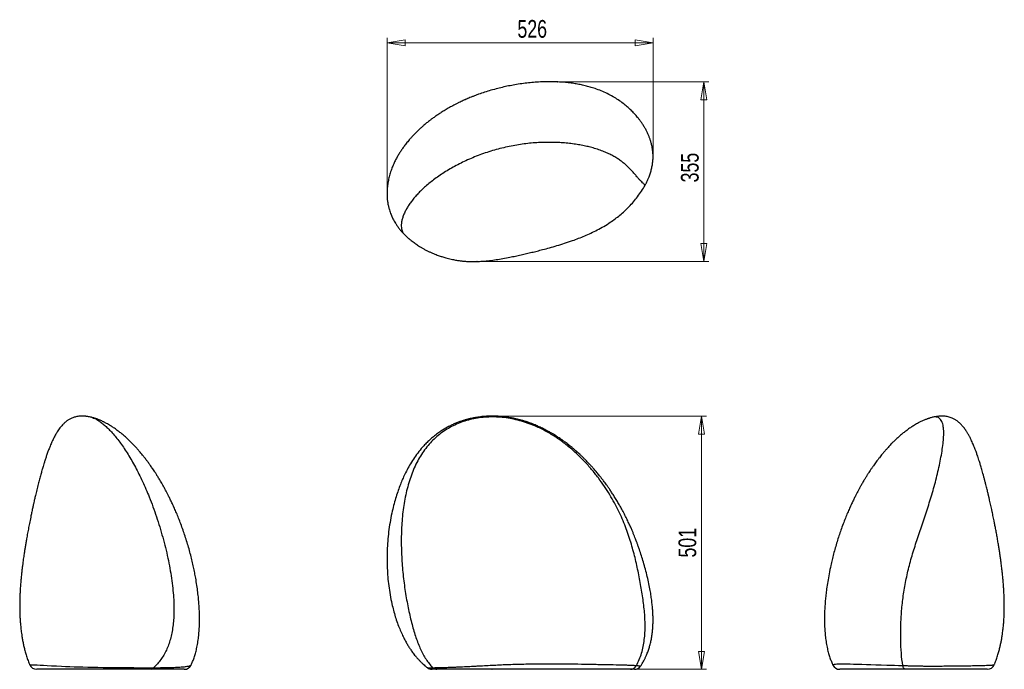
# Model space of a CAD drawing. Header units: millimetres. Extents: x 32 to 227, y 71 to 200.
import ezdxf

# ---------------------------------------------------------------- set-up
doc = ezdxf.new("R2010")
doc.units = ezdxf.units.MM
doc.header["$PDSIZE"] = -1
doc.styles.add('SLDTEXTSTYLE0', font='TXT', dxfattribs={"width": 0.75})
doc.dimstyles.new('SLDDIMSTYLE0', dxfattribs={"dimtxt": 3.5, "dimasz": 3.556, "dimexe": 0, "dimexo": 0.0625, "dimgap": 0.875, "dimtad": 1, "dimdec": 0, "dimlfac": 10, "dimrnd": 1e-09, "dimzin": 12, "dimdsep": 46, "dimtxsty": 'SLDTEXTSTYLE0', "dimblk1": 'CLOSED', "dimblk2": 'CLOSED', "dimsah": 1, "dimcen": 0.09, "dimadec": 0, "dimazin": 3, "dimtfac": 1, "dimtofl": 0, "dimtmove": 0, "dimatfit": 3, "dimldrblk": 'CLOSED', "dimfxl": 0, "dimfrac": 2, "dimtolj": 1, "dimtzin": 12, "dimarcsym": 0})

# ---------------------------------------------------------------- blocks, each defined once
blk = doc.blocks.new('_Closed')
at = {"color": 0, "linetype": 'ByBlock', "lineweight": -2}
for p, q in [((-1, 0.166667), (0, 0)), ((-1, 0.166667), (-1, -0.166667)), ((0, 0), (-1, -0.166667)), ((0, 0), (-1, 0))]:
    blk.add_line(p, q, dxfattribs=at)
blk = doc.blocks.new('_D')
at = {"color": 7, "linetype": 'Continuous', "lineweight": 0}
for p, q in [((126.7, 121.53), (168.09, 121.53)), ((167.09, 121.53), (167.09, 71.47)), ((126.7, 71.47), (168.09, 71.47))]:
    blk.add_line(p, q, dxfattribs=at)
at = {"color": 7, "linetype": 'Continuous', "lineweight": 18, "xscale": 3.556, "yscale": 3.556}
for p, rotation in [((167.09, 121.53), 90.0000000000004), ((167.09, 71.47), 270.0000000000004)]:
    blk.add_blockref('_Closed', p, dxfattribs=dict(at, rotation=rotation))
at = {"color": 7, "linetype": 'Continuous', "lineweight": 18, "insert": (162.57, 93.57), "char_height": 3.5, "attachment_point": 1, "rotation": 90, "style": 'SLDTEXTSTYLE0'}
blk.add_mtext('501', dxfattribs=at)
blk = doc.blocks.new('_D_1')
at = {"color": 7, "linetype": 'Continuous', "lineweight": 0}
for p, q in [((104.97, 165.68), (104.97, 196.33)), ((104.97, 195.33), (157.53, 195.33)), ((157.53, 173.4), (157.53, 196.33))]:
    blk.add_line(p, q, dxfattribs=at)
at = {"color": 7, "linetype": 'Continuous', "lineweight": 18, "xscale": 3.556, "yscale": 3.556, "rotation": 180.0000000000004}
blk.add_blockref('_Closed', (104.97, 195.33), dxfattribs=at)
at = {"color": 7, "linetype": 'Continuous', "lineweight": 18, "xscale": 3.556, "yscale": 3.556}
blk.add_blockref('_Closed', (157.53, 195.33), dxfattribs=at)
at = {"color": 7, "linetype": 'Continuous', "lineweight": 18, "insert": (130.72, 199.84), "char_height": 3.5, "attachment_point": 1, "style": 'SLDTEXTSTYLE0'}
blk.add_mtext('526', dxfattribs=at)
blk = doc.blocks.new('_D_2')
at = {"color": 7, "linetype": 'Continuous', "lineweight": 0}
for p, q in [((139.6, 187.61), (168.56, 187.61)), ((167.56, 187.61), (167.56, 152.1)), ((123.76, 152.1), (168.56, 152.1))]:
    blk.add_line(p, q, dxfattribs=at)
at = {"color": 7, "linetype": 'Continuous', "lineweight": 18, "xscale": 3.556, "yscale": 3.556}
for p, rotation in [((167.56, 187.61), 90.0000000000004), ((167.56, 152.1), 270.0000000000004)]:
    blk.add_blockref('_Closed', p, dxfattribs=dict(at, rotation=rotation))
at = {"color": 7, "linetype": 'Continuous', "lineweight": 18, "insert": (163.05, 167.73), "char_height": 3.5, "attachment_point": 1, "rotation": 90, "style": 'SLDTEXTSTYLE0'}
blk.add_mtext('355', dxfattribs=at)

msp = doc.modelspace()

# ---------------------------------------------------------------- linework, layer by layer
at = {"color": 7, "linetype": 'Continuous', "lineweight": 25}
for p, q in [((108.3, 157.53), (108.3, 157.53)), ((46.48, 121.29), (46.49, 121.29)), ((212.82, 121.29), (212.81, 121.29)), ((34.3, 72.38), (34.3, 72.38)), ((66.19, 72.31), (66.19, 72.31)), ((155.07, 72.13), (155.07, 72.13)), ((193.11, 72.31), (193.11, 72.31)), ((225, 72.38), (225, 72.38)), ((112.89, 71.81), (112.89, 71.81))]:
    msp.add_line(p, q, dxfattribs=at)
at = {"color": 8, "linetype": 'Continuous', "lineweight": 25, "flags": 128}
for points in [[(34.3, 72.38), (34.33, 72.39), (34.46, 72.39), (34.67, 72.39), (34.96, 72.38), (35.33, 72.36), (35.79, 72.34), (36.33, 72.31), (36.99, 72.28), (37.75, 72.23), (38.61, 72.18), (39.56, 72.13), (40.61, 72.08), (41.38, 72.05), (42.2, 72.02), (43.06, 71.99), (43.93, 71.96), (44.83, 71.94), (45.76, 71.91), (46.76, 71.89), (47.78, 71.87), (48.82, 71.86), (50.27, 71.84), (51.76, 71.82), (52.79, 71.81), (53.82, 71.8), (54.85, 71.8), (55.85, 71.79), (56.84, 71.79), (57.83, 71.79), (58.79, 71.79), (58.79, 71.79), (58.79, 71.79)], [(193.11, 72.31), (193.12, 72.37), (193.21, 72.43), (193.38, 72.48), (193.6, 72.51), (193.87, 72.54), (194.31, 72.56), (194.81, 72.57), (195.39, 72.56), (195.93, 72.55), (196.53, 72.53), (197.2, 72.51), (197.95, 72.49), (198.79, 72.46), (199.71, 72.43), (200.61, 72.41), (201.58, 72.38), (202.64, 72.36), (203.78, 72.32), (204.51, 72.3), (205.28, 72.28), (206.08, 72.25), (206.92, 72.23), (206.92, 72.23), (206.92, 72.23)], [(112.89, 71.81), (112.89, 71.8), (112.96, 71.8), (113.1, 71.79), (113.3, 71.79), (113.59, 71.79), (113.96, 71.79), (113.96, 71.79), (113.96, 71.79)]]:
    msp.add_lwpolyline(points, dxfattribs=at)
at = {"color": 7, "linetype": 'Continuous', "lineweight": 25}
for centre, radius, start, end in [((35.67, 72.97), 1.5, 203.4449, 269.9776), ((64.85, 72.97), 1.5, 270.0194, 333.6938), ((153.84, 72.97), 1.5, 269.9966, 325.6132), ((194.45, 72.97), 1.5, 206.2955, 269.9806), ((223.63, 72.97), 1.5, 270.0224, 336.5439), ((58.34, 71.94), 0.478, 280.1688, 341.3095), ((113.82, 72.97), 1.5, 231.3141, 269.9373), ((114.81, 72.78), 1.3, 229.1705, 269.6934)]:
    msp.add_arc(centre, radius, start, end, dxfattribs=at)
for points, knots in [([(155.97, 167.18), (156.05, 167.34), (156.25, 167.71), (156.51, 168.26), (156.74, 168.79), (156.9, 169.24), (157.03, 169.63), (157.18, 170.14), (157.34, 170.79), (157.47, 171.58), (157.54, 172.4), (157.54, 173.25), (157.46, 174.14), (157.32, 174.96), (157.14, 175.68), (156.95, 176.28), (156.74, 176.84), (156.51, 177.38), (156.24, 177.95), (155.92, 178.53), (155.58, 179.1), (155.21, 179.64), (154.85, 180.14), (154.5, 180.58), (154.18, 180.96), (153.75, 181.44), (153.18, 182.02), (152.43, 182.71), (151.59, 183.39), (150.65, 184.06), (149.61, 184.7), (148.48, 185.3), (147.3, 185.83), (146.16, 186.26), (145.09, 186.59), (144.11, 186.86), (143.11, 187.08), (142.1, 187.26), (141.04, 187.41), (139.91, 187.53), (138.69, 187.61), (137.39, 187.65), (136, 187.63), (134.61, 187.57), (133.24, 187.45), (131.91, 187.3), (130.58, 187.1), (129.28, 186.87), (128.04, 186.61), (126.78, 186.3), (125.51, 185.96), (124.24, 185.56), (123.22, 185.22), (122.42, 184.92), (121.85, 184.7), (121.37, 184.51), (121.01, 184.36), (120.77, 184.26), (120.62, 184.19), (120.46, 184.12), (120.25, 184.03), (119.96, 183.9), (119.58, 183.72), (119.14, 183.51), (118.66, 183.27), (118.17, 183.02), (117.71, 182.77), (117.12, 182.45), (116.44, 182.05), (115.68, 181.58), (115, 181.14), (114.39, 180.71), (113.83, 180.31), (113.35, 179.95), (112.95, 179.63), (112.59, 179.34), (112.21, 179.02), (111.77, 178.64), (111.27, 178.18), (110.75, 177.68), (110.24, 177.16), (109.76, 176.64), (109.26, 176.08), (108.75, 175.45), (108.25, 174.79), (107.82, 174.17), (107.41, 173.55), (107.02, 172.89), (106.63, 172.17), (106.25, 171.37), (105.89, 170.51), (105.57, 169.59), (105.3, 168.63), (105.1, 167.63), (104.98, 166.7), (104.93, 165.85), (104.94, 165.08), (104.99, 164.32), (105.09, 163.6), (105.23, 162.94), (105.39, 162.36), (105.56, 161.83), (105.72, 161.39), (105.88, 161.02), (106.04, 160.69), (106.2, 160.36), (106.39, 160.02), (106.57, 159.73), (106.73, 159.47), (106.87, 159.26), (107, 159.07), (107.11, 158.92), (107.23, 158.76), (107.36, 158.59), (107.53, 158.37), (107.75, 158.12), (108, 157.83), (108.19, 157.63), (108.3, 157.52)], [0, 0, 0, 0, 0.006404, 0.014311, 0.020934, 0.026317, 0.030965, 0.035622, 0.045019, 0.054596, 0.064439, 0.074628, 0.085269, 0.096464, 0.104677, 0.11223, 0.119084, 0.126048, 0.133474, 0.141377, 0.149262, 0.156883, 0.164165, 0.170618, 0.176114, 0.181455, 0.192354, 0.203738, 0.21591, 0.228901, 0.242748, 0.257387, 0.272117, 0.286776, 0.298428, 0.309995, 0.32146, 0.332856, 0.344866, 0.357738, 0.371512, 0.386221, 0.40189, 0.418543, 0.433181, 0.448514, 0.464036, 0.478984, 0.493311, 0.506987, 0.523187, 0.538296, 0.552292, 0.560013, 0.567242, 0.573282, 0.578004, 0.580421, 0.582256, 0.583807, 0.586407, 0.590217, 0.595236, 0.601072, 0.60771, 0.614193, 0.620436, 0.626437, 0.638072, 0.648679, 0.658289, 0.667171, 0.675406, 0.682931, 0.689197, 0.694001, 0.700016, 0.707219, 0.71558, 0.724917, 0.733989, 0.74253, 0.750551, 0.761734, 0.771787, 0.780755, 0.789078, 0.798005, 0.807587, 0.817774, 0.828509, 0.839726, 0.851217, 0.86268, 0.874166, 0.882839, 0.891589, 0.900448, 0.909041, 0.916918, 0.924138, 0.930756, 0.93682, 0.941421, 0.946094, 0.950858, 0.955726, 0.961237, 0.965172, 0.968863, 0.971909, 0.974426, 0.97671, 0.979797, 0.983681, 0.988351, 0.993796, 1, 1, 1, 1]), ([(108.3, 157.52), (108.39, 157.42), (108.57, 157.25), (108.81, 157.02), (108.99, 156.86), (109.13, 156.73), (109.26, 156.61), (109.41, 156.5), (109.61, 156.33), (109.9, 156.1), (110.26, 155.83), (110.63, 155.57), (110.99, 155.32), (111.39, 155.07), (111.86, 154.79), (112.37, 154.5), (112.89, 154.23), (113.41, 153.98), (113.9, 153.76), (114.39, 153.56), (114.85, 153.38), (115.25, 153.23), (115.61, 153.11), (115.97, 153), (116.37, 152.87), (116.84, 152.74), (117.35, 152.62), (117.84, 152.51), (118.28, 152.42), (118.69, 152.35), (119.05, 152.29), (119.39, 152.25), (119.72, 152.21), (120.07, 152.17), (120.44, 152.14), (120.85, 152.11), (121.42, 152.09), (122.14, 152.08), (123.02, 152.1), (124.04, 152.17), (125.2, 152.28), (126.51, 152.46), (127.85, 152.68), (129.13, 152.92), (130.32, 153.17), (131.43, 153.41), (132.51, 153.65), (133.57, 153.91), (134.63, 154.17), (135.8, 154.47), (137.1, 154.82), (138.55, 155.24), (140.07, 155.71), (141.5, 156.19), (142.83, 156.68), (144.05, 157.17), (145.28, 157.72), (146.54, 158.34), (147.82, 159.04), (148.99, 159.78), (150.05, 160.52), (150.99, 161.26), (151.92, 162.07), (152.81, 162.94), (153.68, 163.89), (154.5, 164.91), (155.29, 166.01), (155.74, 166.79), (155.97, 167.19)], [0, 0, 0, 0, 0.009296, 0.016642, 0.022069, 0.025824, 0.029575, 0.033656, 0.038063, 0.04729, 0.057893, 0.067548, 0.076439, 0.086189, 0.097386, 0.109777, 0.122135, 0.133175, 0.144035, 0.154719, 0.16448, 0.172813, 0.179766, 0.186559, 0.194348, 0.203627, 0.214087, 0.223731, 0.232201, 0.239524, 0.246939, 0.252885, 0.25896, 0.265517, 0.272564, 0.280113, 0.28818, 0.30394, 0.320264, 0.337203, 0.360968, 0.386081, 0.411973, 0.437344, 0.458391, 0.478958, 0.498995, 0.518458, 0.537534, 0.557704, 0.583157, 0.610262, 0.638783, 0.668446, 0.69148, 0.714853, 0.738856, 0.764117, 0.790468, 0.817752, 0.838781, 0.860293, 0.882301, 0.90482, 0.927876, 0.951435, 0.97549, 1, 1, 1, 1]), ([(46.48, 121.29), (46.35, 121.33), (46.1, 121.38), (45.8, 121.44), (45.57, 121.47), (45.4, 121.49), (45.24, 121.5), (45.03, 121.52), (44.75, 121.53), (44.39, 121.52), (44.01, 121.49), (43.63, 121.44), (43.28, 121.36), (42.96, 121.26), (42.64, 121.14), (42.36, 121.01), (42.09, 120.86), (41.86, 120.72), (41.66, 120.58), (41.5, 120.46), (41.32, 120.32), (41.12, 120.14), (40.88, 119.91), (40.63, 119.64), (40.38, 119.35), (40.13, 119.02), (39.87, 118.65), (39.64, 118.28), (39.44, 117.93), (39.23, 117.55), (39.02, 117.15), (38.84, 116.77), (38.67, 116.41), (38.5, 116.03), (38.29, 115.51), (38.04, 114.87), (37.77, 114.15), (37.52, 113.42), (37.3, 112.74), (37.1, 112.12), (36.91, 111.49), (36.7, 110.78), (36.47, 109.94), (36.22, 109.03), (36.01, 108.21), (35.84, 107.51), (35.7, 106.94), (35.56, 106.39), (35.44, 105.89), (35.34, 105.45), (35.25, 105.07), (35.15, 104.64), (35.03, 104.1), (34.88, 103.4), (34.71, 102.64), (34.52, 101.7), (34.3, 100.64), (34.08, 99.5), (33.87, 98.37), (33.69, 97.37), (33.53, 96.47), (33.4, 95.7), (33.29, 94.98), (33.19, 94.34), (33.11, 93.76), (33.03, 93.21), (32.95, 92.63), (32.87, 91.99), (32.78, 91.28), (32.69, 90.48), (32.6, 89.6), (32.51, 88.63), (32.44, 87.69), (32.39, 86.79), (32.35, 85.94), (32.32, 85.09), (32.31, 84.29), (32.31, 83.57), (32.32, 82.96), (32.34, 82.44), (32.36, 82.03), (32.37, 81.7), (32.39, 81.42), (32.41, 81.13), (32.43, 80.8), (32.46, 80.39), (32.51, 79.92), (32.56, 79.41), (32.63, 78.86), (32.71, 78.25), (32.82, 77.54), (32.97, 76.77), (33.14, 75.97), (33.34, 75.15), (33.59, 74.29), (33.89, 73.41), (34.12, 72.76), (34.28, 72.42), (34.3, 72.38)], [0, 0, 0, 0, 0.008509, 0.015532, 0.02084, 0.024355, 0.027599, 0.031216, 0.037532, 0.045235, 0.054691, 0.064224, 0.07378, 0.081868, 0.089193, 0.09718, 0.104089, 0.111138, 0.11709, 0.121579, 0.125795, 0.131797, 0.13889, 0.146712, 0.154068, 0.162769, 0.171694, 0.180342, 0.187453, 0.194973, 0.204309, 0.212442, 0.218632, 0.225973, 0.235071, 0.248864, 0.26266, 0.276472, 0.289358, 0.300647, 0.310887, 0.324158, 0.339514, 0.356398, 0.373777, 0.383908, 0.394174, 0.404321, 0.413379, 0.421211, 0.42778, 0.433986, 0.444274, 0.456658, 0.470936, 0.485105, 0.506794, 0.526824, 0.54597, 0.566261, 0.579625, 0.593439, 0.606562, 0.617762, 0.627079, 0.63659, 0.646411, 0.657462, 0.669742, 0.683473, 0.698712, 0.715387, 0.73341, 0.747306, 0.761816, 0.776843, 0.790819, 0.80304, 0.813581, 0.822507, 0.829323, 0.834875, 0.839206, 0.843809, 0.849744, 0.856638, 0.864969, 0.873795, 0.883085, 0.893554, 0.906106, 0.920545, 0.934243, 0.948974, 0.964546, 0.980757, 0.997412, 1, 1, 1, 1]), ([(66.19, 72.31), (66.2, 72.32), (66.26, 72.44), (66.36, 72.67), (66.57, 73.14), (66.81, 73.78), (67.07, 74.63), (67.32, 75.6), (67.53, 76.67), (67.68, 77.83), (67.79, 78.98), (67.86, 80.14), (67.88, 81.25), (67.86, 82.3), (67.83, 83.3), (67.76, 84.36), (67.67, 85.5), (67.53, 86.74), (67.35, 88.09), (67.14, 89.37), (66.92, 90.58), (66.69, 91.69), (66.43, 92.85), (66.13, 94.05), (65.8, 95.3), (65.43, 96.55), (65.04, 97.78), (64.62, 99), (64.19, 100.18), (63.75, 101.32), (63.33, 102.36), (62.92, 103.3), (62.53, 104.15), (62.17, 104.9), (61.85, 105.57), (61.54, 106.16), (61.24, 106.74), (60.91, 107.36), (60.58, 107.94), (60.27, 108.47), (60.03, 108.9), (59.8, 109.27), (59.63, 109.54), (59.51, 109.74), (59.4, 109.9), (59.27, 110.11), (59.1, 110.38), (58.88, 110.71), (58.57, 111.18), (58.19, 111.73), (57.77, 112.31), (57.36, 112.86), (56.97, 113.36), (56.61, 113.82), (56.28, 114.22), (56.02, 114.53), (55.81, 114.77), (55.64, 114.96), (55.43, 115.2), (55.17, 115.48), (54.89, 115.78), (54.57, 116.11), (54.25, 116.43), (53.93, 116.74), (53.64, 117.02), (53.35, 117.29), (53.05, 117.55), (52.74, 117.82), (52.44, 118.07), (52.12, 118.32), (51.79, 118.58), (51.42, 118.85), (51.06, 119.11), (50.73, 119.33), (50.41, 119.54), (50.05, 119.76), (49.69, 119.97), (49.38, 120.14), (49.14, 120.27), (48.92, 120.38), (48.67, 120.5), (48.37, 120.64), (48.09, 120.76), (47.85, 120.86), (47.65, 120.93), (47.47, 121), (47.28, 121.06), (47.06, 121.13), (46.79, 121.22), (46.59, 121.27), (46.48, 121.29)], [0, 0, 0, 0, 0.0008498, 0.0085597, 0.0153346, 0.0317106, 0.0491853, 0.067813, 0.0900022, 0.1113381, 0.1317857, 0.152004, 0.1726189, 0.1894023, 0.2064437, 0.2242038, 0.2436616, 0.2649207, 0.2880463, 0.3130857, 0.3314265, 0.3506839, 0.370849, 0.3919049, 0.4138199, 0.436497, 0.4586097, 0.4795526, 0.5018719, 0.5225737, 0.5416348, 0.5590486, 0.5748249, 0.5889884, 0.60157, 0.6126784, 0.6228206, 0.634717, 0.648298, 0.6570553, 0.6658991, 0.6732953, 0.6791514, 0.6822165, 0.6850985, 0.6892389, 0.6947138, 0.7014924, 0.7095355, 0.7231758, 0.7354623, 0.746381, 0.7578933, 0.7675785, 0.7761923, 0.7842366, 0.7882301, 0.7922363, 0.7974862, 0.8042034, 0.8117138, 0.8185131, 0.8274742, 0.8347556, 0.8414281, 0.848246, 0.8552098, 0.8622694, 0.8692246, 0.8760409, 0.883396, 0.8916191, 0.9001229, 0.9072521, 0.9133721, 0.9210444, 0.9305348, 0.9368789, 0.9418292, 0.9460101, 0.9514678, 0.9581054, 0.9650057, 0.9697599, 0.9742152, 0.9782105, 0.9818176, 0.9863611, 0.9923759, 1, 1, 1, 1]), ([(155.07, 72.13), (155.13, 72.21), (155.28, 72.43), (155.49, 72.77), (155.68, 73.11), (155.83, 73.39), (155.95, 73.63), (156.07, 73.87), (156.25, 74.27), (156.49, 74.86), (156.75, 75.62), (156.98, 76.42), (157.17, 77.25), (157.32, 78.14), (157.43, 79.04), (157.51, 79.94), (157.54, 80.82), (157.54, 81.67), (157.51, 82.44), (157.47, 83.17), (157.4, 83.97), (157.3, 84.89), (157.16, 85.95), (156.96, 87.13), (156.71, 88.42), (156.4, 89.81), (156.03, 91.24), (155.64, 92.62), (155.24, 93.93), (154.94, 94.86), (154.72, 95.48), (154.61, 95.79), (154.51, 96.07), (154.43, 96.29), (154.37, 96.45), (154.3, 96.64), (154.2, 96.92), (154.04, 97.33), (153.85, 97.81), (153.63, 98.36), (153.38, 98.95), (153.09, 99.63), (152.74, 100.39), (152.33, 101.26), (151.86, 102.18), (151.4, 103.06), (150.93, 103.9), (150.48, 104.68), (150.01, 105.45), (149.54, 106.17), (149.11, 106.83), (148.72, 107.4), (148.37, 107.89), (148.05, 108.32), (147.78, 108.68), (147.57, 108.96), (147.43, 109.14), (147.32, 109.29), (147.17, 109.48), (146.95, 109.76), (146.69, 110.07), (146.34, 110.5), (145.91, 111), (145.45, 111.53), (145.04, 111.97), (144.68, 112.35), (144.33, 112.72), (143.92, 113.13), (143.48, 113.56), (143.06, 113.95), (142.71, 114.28), (142.35, 114.6), (141.95, 114.95), (141.54, 115.29), (141.16, 115.6), (140.82, 115.87), (140.5, 116.12), (140.19, 116.35), (139.9, 116.56), (139.66, 116.74), (139.42, 116.91), (139.13, 117.11), (138.83, 117.31), (138.52, 117.51), (138.2, 117.72), (137.85, 117.93), (137.51, 118.13), (137.19, 118.32), (136.81, 118.53), (136.37, 118.77), (135.89, 119.02), (135.45, 119.23), (135.04, 119.42), (134.64, 119.6), (134.2, 119.79), (133.78, 119.96), (133.42, 120.1), (133.14, 120.2), (132.88, 120.29), (132.65, 120.37), (132.41, 120.45), (132.13, 120.54), (131.79, 120.64), (131.45, 120.74), (131.1, 120.83), (130.76, 120.92), (130.44, 120.99), (130.13, 121.06), (129.76, 121.14), (129.3, 121.22), (128.82, 121.3), (128.32, 121.37), (127.83, 121.42), (127.35, 121.47), (126.9, 121.5), (126.47, 121.52), (126, 121.53), (125.47, 121.53), (124.89, 121.51), (124.28, 121.48), (123.69, 121.43), (123.14, 121.36), (122.66, 121.29), (122.23, 121.21), (121.81, 121.13), (121.36, 121.03), (120.89, 120.92), (120.37, 120.77), (119.8, 120.6), (119.18, 120.38), (118.51, 120.12), (117.81, 119.81), (117.1, 119.46), (116.41, 119.07), (115.76, 118.67), (115.05, 118.2), (114.32, 117.64), (113.56, 117), (112.86, 116.35), (112.08, 115.54), (111.23, 114.54), (110.36, 113.36), (109.59, 112.15), (108.92, 110.95), (108.36, 109.84), (107.88, 108.77), (107.45, 107.7), (107.03, 106.52), (106.61, 105.23), (106.23, 103.84), (105.85, 102.25), (105.52, 100.51), (105.25, 98.66), (105.06, 96.81), (104.96, 94.99), (104.93, 93.21), (104.97, 91.46), (105.08, 89.72), (105.26, 87.97), (105.53, 86.19), (105.86, 84.57), (106.21, 83.13), (106.57, 81.87), (106.98, 80.64), (107.43, 79.48), (107.88, 78.43), (108.34, 77.5), (108.77, 76.71), (109.17, 76.04), (109.56, 75.43), (110.01, 74.79), (110.42, 74.27), (110.75, 73.88), (110.94, 73.65), (111.12, 73.46), (111.27, 73.3), (111.38, 73.18), (111.49, 73.07), (111.64, 72.92), (111.84, 72.73), (112.11, 72.47), (112.45, 72.16), (112.72, 71.93), (112.88, 71.81), (112.89, 71.8)], [0, 0, 0, 0, 0.002347, 0.006156, 0.009143, 0.011353, 0.013397, 0.015477, 0.017593, 0.023605, 0.03001, 0.036228, 0.042837, 0.049851, 0.057039, 0.063842, 0.070961, 0.077535, 0.083547, 0.088993, 0.094464, 0.10217, 0.110512, 0.119512, 0.129885, 0.141061, 0.152705, 0.164264, 0.174341, 0.18431, 0.1869, 0.189482, 0.191927, 0.193732, 0.194847, 0.195776, 0.198414, 0.201784, 0.205883, 0.21046, 0.215415, 0.220758, 0.227566, 0.234945, 0.242919, 0.251517, 0.25814, 0.265118, 0.272327, 0.279015, 0.285048, 0.290402, 0.295059, 0.299003, 0.302703, 0.305385, 0.307037, 0.307996, 0.309854, 0.312615, 0.316027, 0.319315, 0.325541, 0.330988, 0.33564, 0.339482, 0.342909, 0.347486, 0.352845, 0.357125, 0.360496, 0.364008, 0.368268, 0.372574, 0.376322, 0.379696, 0.382343, 0.385818, 0.388569, 0.390478, 0.392624, 0.39544, 0.398518, 0.401009, 0.403844, 0.407363, 0.410376, 0.412868, 0.415973, 0.420427, 0.42446, 0.428387, 0.431692, 0.434778, 0.438611, 0.442754, 0.445127, 0.447541, 0.449698, 0.451458, 0.453185, 0.455482, 0.458391, 0.46125, 0.463791, 0.466869, 0.469335, 0.471648, 0.474357, 0.478162, 0.482453, 0.485804, 0.49009, 0.494005, 0.497356, 0.500683, 0.504254, 0.508659, 0.513359, 0.518222, 0.523219, 0.52779, 0.531689, 0.535074, 0.538339, 0.542292, 0.546124, 0.550403, 0.555291, 0.560793, 0.566573, 0.572911, 0.579653, 0.586206, 0.592515, 0.598577, 0.607203, 0.615264, 0.622948, 0.630575, 0.642677, 0.654662, 0.666205, 0.677065, 0.687215, 0.695555, 0.704599, 0.714371, 0.724877, 0.736119, 0.748084, 0.762709, 0.777178, 0.79144, 0.805449, 0.819158, 0.832528, 0.845702, 0.859208, 0.873006, 0.887004, 0.897069, 0.907148, 0.917211, 0.926888, 0.935673, 0.943618, 0.950781, 0.95645, 0.961691, 0.9676, 0.974451, 0.976943, 0.97939, 0.981441, 0.983081, 0.984313, 0.985353, 0.986805, 0.988959, 0.991817, 0.995383, 0.999668, 1, 1, 1, 1]), ([(134.53, 119.43), (133.56, 119.86), (131.56, 120.59), (129, 121.14), (126.95, 121.35), (125.42, 121.38), (123.92, 121.29), (121.95, 121.02), (119.61, 120.39), (117.02, 119.18), (114.73, 117.54), (112.76, 115.49), (111.13, 113.06), (109.83, 110.28), (108.87, 107.2), (108.32, 104.44), (108.02, 102.15), (107.87, 100.4), (107.78, 98.63), (107.75, 96.84), (107.77, 95.06), (107.88, 92.69), (108.14, 89.77), (108.59, 86.4), (109.18, 83.23), (109.75, 80.8), (110.25, 79), (110.79, 77.31), (111.55, 75.39), (112.62, 73.41), (113.48, 72.3), (113.96, 71.79)], [-45.960698, -45.960698, -45.960698, -45.960698, -39.388301, -32.815894, -29.529691, -26.243488, -22.957284, -19.671081, -13.098674, -6.526267, 0.046139, 6.618546, 13.190953, 19.76336, 26.335766, 32.908173, 36.194376, 39.48058, 42.766783, 46.052987, 49.33919, 52.625393, 59.1978, 65.770207, 72.342614, 78.91502, 82.201224, 85.487427, 92.059834, 98.632241, 105.158498, 105.158498, 105.158498, 105.158498]), ([(212.82, 121.29), (212.71, 121.27), (212.51, 121.22), (212.24, 121.13), (212.02, 121.06), (211.83, 121), (211.63, 120.93), (211.39, 120.83), (211.11, 120.72), (210.81, 120.59), (210.52, 120.45), (210.23, 120.31), (209.96, 120.16), (209.62, 119.98), (209.25, 119.76), (208.89, 119.54), (208.57, 119.33), (208.24, 119.11), (207.88, 118.85), (207.51, 118.58), (207.18, 118.32), (206.71, 117.95), (206.11, 117.43), (205.55, 116.92), (205.18, 116.56), (204.96, 116.34), (204.71, 116.09), (204.43, 115.8), (204.15, 115.5), (203.89, 115.22), (203.68, 114.98), (203.5, 114.78), (203.35, 114.6), (203.19, 114.42), (203.03, 114.22), (202.82, 113.98), (202.57, 113.67), (202.26, 113.28), (201.96, 112.89), (201.66, 112.49), (201.38, 112.11), (201.08, 111.68), (200.78, 111.24), (200.49, 110.81), (200.24, 110.44), (200.04, 110.14), (199.9, 109.92), (199.8, 109.75), (199.7, 109.59), (199.58, 109.4), (199.45, 109.18), (199.22, 108.81), (198.93, 108.31), (198.58, 107.7), (198.27, 107.14), (198.01, 106.64), (197.74, 106.13), (197.45, 105.57), (197.13, 104.9), (196.77, 104.15), (196.38, 103.3), (195.97, 102.36), (195.55, 101.32), (195.1, 100.18), (194.68, 99.02), (194.28, 97.85), (193.91, 96.68), (193.56, 95.48), (193.23, 94.29), (192.94, 93.14), (192.64, 91.83), (192.34, 90.39), (192.07, 88.84), (191.86, 87.45), (191.7, 86.2), (191.59, 85.1), (191.52, 84.08), (191.46, 83.13), (191.43, 82.22), (191.42, 81.22), (191.44, 80.14), (191.51, 78.98), (191.61, 77.83), (191.77, 76.67), (191.98, 75.6), (192.23, 74.63), (192.49, 73.78), (192.74, 73.12), (192.95, 72.64), (193.06, 72.42), (193.11, 72.31)], [0, 0, 0, 0, 0.007609, 0.013616, 0.018157, 0.021757, 0.025739, 0.031643, 0.037819, 0.043829, 0.051246, 0.056744, 0.062133, 0.069464, 0.078955, 0.086627, 0.092747, 0.099876, 0.10838, 0.116603, 0.123958, 0.130774, 0.148248, 0.165166, 0.169727, 0.174991, 0.180982, 0.187722, 0.195206, 0.202036, 0.207402, 0.211458, 0.21544, 0.219572, 0.223858, 0.228299, 0.23564, 0.244, 0.253612, 0.26105, 0.269137, 0.277896, 0.287349, 0.296532, 0.304226, 0.310375, 0.314621, 0.317566, 0.320579, 0.324261, 0.328622, 0.333671, 0.3463, 0.358344, 0.369225, 0.378895, 0.387315, 0.398423, 0.411004, 0.425168, 0.440944, 0.458358, 0.477419, 0.49812, 0.52044, 0.540314, 0.561246, 0.582834, 0.603798, 0.623993, 0.643389, 0.672216, 0.698998, 0.723744, 0.744151, 0.763011, 0.780379, 0.796405, 0.811997, 0.827372, 0.847986, 0.868205, 0.888652, 0.909988, 0.932177, 0.950805, 0.968279, 0.984655, 0.992625, 1, 1, 1, 1]), ([(225, 72.38), (225.03, 72.44), (225.19, 72.8), (225.44, 73.47), (225.73, 74.35), (225.96, 75.18), (226.15, 75.94), (226.3, 76.64), (226.44, 77.32), (226.56, 78.03), (226.65, 78.67), (226.72, 79.25), (226.78, 79.74), (226.82, 80.22), (226.86, 80.63), (226.88, 80.95), (226.9, 81.22), (226.92, 81.53), (226.94, 81.95), (226.96, 82.5), (226.98, 83.14), (226.99, 83.86), (226.98, 84.63), (226.97, 85.45), (226.93, 86.31), (226.89, 87.21), (226.82, 88.17), (226.74, 89.12), (226.66, 90.03), (226.57, 90.83), (226.49, 91.5), (226.43, 92.05), (226.37, 92.48), (226.32, 92.84), (226.27, 93.19), (226.22, 93.59), (226.14, 94.11), (226.04, 94.77), (225.92, 95.57), (225.77, 96.45), (225.61, 97.4), (225.44, 98.35), (225.26, 99.27), (225.11, 100.09), (224.97, 100.77), (224.85, 101.35), (224.74, 101.88), (224.63, 102.44), (224.51, 103.01), (224.38, 103.58), (224.26, 104.12), (224.15, 104.63), (224.05, 105.03), (223.99, 105.31), (223.95, 105.5), (223.9, 105.7), (223.84, 105.94), (223.77, 106.25), (223.68, 106.61), (223.58, 107.04), (223.46, 107.51), (223.32, 108.06), (223.17, 108.66), (223.01, 109.28), (222.85, 109.87), (222.69, 110.42), (222.55, 110.94), (222.41, 111.4), (222.29, 111.8), (222.18, 112.17), (222.05, 112.59), (221.89, 113.07), (221.73, 113.56), (221.59, 113.97), (221.46, 114.34), (221.32, 114.72), (221.16, 115.13), (220.99, 115.57), (220.81, 116), (220.62, 116.43), (220.42, 116.86), (220.24, 117.23), (220.08, 117.54), (219.94, 117.78), (219.8, 118.04), (219.65, 118.29), (219.52, 118.5), (219.4, 118.67), (219.27, 118.87), (219.08, 119.13), (218.85, 119.42), (218.62, 119.69), (218.38, 119.94), (218.14, 120.18), (217.89, 120.4), (217.64, 120.58), (217.42, 120.73), (217.19, 120.87), (216.93, 121.01), (216.64, 121.15), (216.29, 121.28), (215.9, 121.39), (215.48, 121.47), (215.07, 121.52), (214.66, 121.53), (214.25, 121.52), (213.82, 121.48), (213.34, 121.41), (213, 121.34), (212.82, 121.29)], [0, 0, 0, 0, 0.003608, 0.02055, 0.03678, 0.052053, 0.065333, 0.077411, 0.089341, 0.101662, 0.114377, 0.122915, 0.131621, 0.140256, 0.147476, 0.153014, 0.15682, 0.161617, 0.168755, 0.178386, 0.189686, 0.201926, 0.215144, 0.229375, 0.243873, 0.259348, 0.275827, 0.292984, 0.308701, 0.322545, 0.334439, 0.343581, 0.351005, 0.356711, 0.362456, 0.369349, 0.377386, 0.389878, 0.403883, 0.419317, 0.436178, 0.453765, 0.469897, 0.484393, 0.497243, 0.50632, 0.51513, 0.525046, 0.536073, 0.545496, 0.555566, 0.565222, 0.572626, 0.57693, 0.579855, 0.583091, 0.587489, 0.593033, 0.59957, 0.607161, 0.61577, 0.625166, 0.636997, 0.648205, 0.658803, 0.668805, 0.678227, 0.686975, 0.694277, 0.699891, 0.707478, 0.717531, 0.726921, 0.734627, 0.740784, 0.747714, 0.755829, 0.764609, 0.772883, 0.781055, 0.790061, 0.79909, 0.80391, 0.80909, 0.814893, 0.82085, 0.825503, 0.828889, 0.832698, 0.839803, 0.84755, 0.854999, 0.861468, 0.868934, 0.876829, 0.883163, 0.888975, 0.895391, 0.902386, 0.910749, 0.92035, 0.930726, 0.940802, 0.950179, 0.959258, 0.968395, 0.978175, 0.988724, 1, 1, 1, 1]), ([(154.25, 72.23), (154.67, 72.99), (155.01, 73.81), (155.53, 75.53), (155.7, 76.42), (155.87, 77.8), (155.91, 78.26), (155.96, 79.2), (155.97, 79.67), (155.96, 81.1), (155.91, 82.06), (155.73, 84.02), (155.61, 85.01), (155.38, 86.5), (155.3, 87), (155.13, 88), (155.04, 88.5), (154.85, 89.51), (154.75, 90.01), (154.55, 91.02), (154.44, 91.52), (154.1, 93.04), (153.85, 94.05), (153.29, 96.08), (152.99, 97.09), (152.29, 99.14), (151.9, 100.16), (151.22, 101.73), (150.98, 102.25), (150.47, 103.31), (150.2, 103.84), (149.32, 105.45), (148.66, 106.54), (147.54, 108.2), (147.15, 108.76), (146.31, 109.87), (145.87, 110.42), (144.93, 111.53), (144.44, 112.08), (143.41, 113.16), (142.87, 113.69), (141.75, 114.73), (141.16, 115.24), (139.94, 116.21), (139.31, 116.68), (138.01, 117.56), (137.34, 117.98), (135.96, 118.75), (135.25, 119.11), (134.53, 119.43)], [0, 0, 0, 0, 0.0625, 0.0625, 0.125, 0.125, 0.15625, 0.15625, 0.1875, 0.1875, 0.25, 0.25, 0.3125, 0.3125, 0.34375, 0.34375, 0.375, 0.375, 0.40625, 0.40625, 0.4375, 0.4375, 0.5, 0.5, 0.5625, 0.5625, 0.625, 0.625, 0.65625, 0.65625, 0.6875, 0.6875, 0.75, 0.75, 0.78125, 0.78125, 0.8125, 0.8125, 0.84375, 0.84375, 0.875, 0.875, 0.90625, 0.90625, 0.9375, 0.9375, 0.96875, 0.96875, 1, 1, 1, 1]), ([(206.92, 72.23), (206.8, 72.99), (206.7, 73.81), (206.57, 75.53), (206.53, 76.42), (206.51, 77.8), (206.5, 78.26), (206.51, 79.2), (206.52, 79.67), (206.56, 81.1), (206.61, 82.06), (206.77, 84.02), (206.88, 85.01), (207.08, 86.5), (207.16, 87), (207.33, 88), (207.42, 88.5), (207.63, 89.51), (207.74, 90.01), (207.97, 91.02), (208.09, 91.52), (208.49, 93.04), (208.78, 94.05), (209.4, 96.08), (209.74, 97.09), (210.42, 99.14), (210.77, 100.16), (211.3, 101.73), (211.47, 102.25), (211.82, 103.31), (211.99, 103.84), (212.5, 105.45), (212.82, 106.54), (213.28, 108.2), (213.42, 108.76), (213.7, 109.87), (213.84, 110.42), (214.09, 111.53), (214.21, 112.08), (214.42, 113.16), (214.52, 113.69), (214.69, 114.73), (214.77, 115.24), (214.89, 116.21), (214.93, 116.68), (214.99, 117.56), (215.01, 117.98), (215, 118.75), (214.97, 119.11), (214.92, 119.43)], [0, 0, 0, 0, 0.0625, 0.0625, 0.125, 0.125, 0.15625, 0.15625, 0.1875, 0.1875, 0.25, 0.25, 0.3125, 0.3125, 0.34375, 0.34375, 0.375, 0.375, 0.40625, 0.40625, 0.4375, 0.4375, 0.5, 0.5, 0.5625, 0.5625, 0.625, 0.625, 0.65625, 0.65625, 0.6875, 0.6875, 0.75, 0.75, 0.78125, 0.78125, 0.8125, 0.8125, 0.84375, 0.84375, 0.875, 0.875, 0.90625, 0.90625, 0.9375, 0.9375, 0.96875, 0.96875, 1, 1, 1, 1]), ([(113.96, 71.79), (113.97, 71.79), (113.97, 71.79), (113.98, 71.79), (114, 71.79), (114.05, 71.79), (114.14, 71.79), (114.22, 71.79), (114.39, 71.8), (114.51, 71.8), (114.9, 71.8), (115.18, 71.81), (115.65, 71.82), (115.81, 71.83), (116.15, 71.84), (116.32, 71.84), (116.85, 71.86), (117.23, 71.87), (117.83, 71.9), (118.04, 71.9), (118.36, 71.92), (118.46, 71.92), (118.68, 71.93), (118.78, 71.94), (119.33, 71.96), (119.77, 71.98), (120.69, 72.02), (121.16, 72.05), (121.76, 72.08), (121.88, 72.08), (122.12, 72.1), (122.24, 72.1), (122.61, 72.12), (122.85, 72.14), (124.07, 72.2), (125.06, 72.25), (126.55, 72.33), (127.05, 72.35), (128.05, 72.4), (128.55, 72.42), (129.54, 72.45), (130.03, 72.47), (131.02, 72.5), (131.51, 72.51), (132.48, 72.53), (132.97, 72.54), (133.94, 72.55), (134.42, 72.56), (135.87, 72.57), (136.83, 72.57), (138.02, 72.57), (138.26, 72.57), (138.74, 72.56), (138.98, 72.56), (139.69, 72.56), (140.16, 72.55), (141.55, 72.54), (142.47, 72.53), (144.27, 72.5), (145.14, 72.49), (146.43, 72.46), (146.85, 72.45), (147.48, 72.44), (147.68, 72.44), (148.09, 72.43), (148.3, 72.43), (149.3, 72.41), (150.06, 72.39), (151.12, 72.36), (151.47, 72.35), (151.96, 72.34), (152.12, 72.33), (152.44, 72.32), (152.59, 72.31), (153.03, 72.3), (153.31, 72.28), (153.69, 72.26), (153.81, 72.26), (153.98, 72.24), (154.06, 72.24), (154.16, 72.23), (154.19, 72.23), (154.22, 72.23), (154.23, 72.23), (154.25, 72.23)], [0, 0, 0, 0, 0.000977, 0.000977, 0.001953, 0.003906, 0.007812, 0.015625, 0.015625, 0.03125, 0.03125, 0.0625, 0.0625, 0.078125, 0.078125, 0.09375, 0.09375, 0.125, 0.125, 0.140625, 0.140625, 0.148438, 0.148438, 0.15625, 0.15625, 0.1875, 0.1875, 0.21875, 0.21875, 0.226563, 0.226563, 0.234375, 0.234375, 0.25, 0.25, 0.3125, 0.3125, 0.34375, 0.34375, 0.375, 0.375, 0.40625, 0.40625, 0.4375, 0.4375, 0.46875, 0.46875, 0.5, 0.5, 0.5625, 0.5625, 0.578125, 0.578125, 0.59375, 0.59375, 0.625, 0.625, 0.6875, 0.6875, 0.75, 0.75, 0.78125, 0.78125, 0.796875, 0.796875, 0.8125, 0.8125, 0.875, 0.875, 0.90625, 0.90625, 0.921875, 0.921875, 0.9375, 0.9375, 0.96875, 0.96875, 0.984375, 0.984375, 0.992188, 0.996094, 0.998047, 0.998047, 1, 1, 1, 1]), ([(153.06, 71.47), (153.18, 71.47), (153.3, 71.49), (153.53, 71.56), (153.64, 71.61), (153.85, 71.74), (153.94, 71.82), (154.11, 72.01), (154.19, 72.11), (154.25, 72.23)], [0, 0, 0, 0, 0.25, 0.25, 0.5, 0.5, 0.75, 0.75, 1, 1, 1, 1]), ([(207.46, 71.47), (207.41, 71.47), (207.35, 71.49), (207.25, 71.56), (207.2, 71.61), (207.1, 71.74), (207.06, 71.82), (206.98, 72.01), (206.95, 72.11), (206.92, 72.23)], [0, 0, 0, 0, 0.25, 0.25, 0.5, 0.5, 0.75, 0.75, 1, 1, 1, 1]), ([(58.42, 71.47), (58.08, 71.47), (57.41, 71.47), (56.35, 71.47), (55.27, 71.47), (54.17, 71.47), (53.05, 71.47), (51.94, 71.47), (50.83, 71.47), (49.71, 71.47), (48.59, 71.47), (47.48, 71.47), (46.39, 71.47), (45.34, 71.47), (44.26, 71.47), (43.16, 71.47), (42.06, 71.47), (41.05, 71.47), (40.12, 71.47), (39.27, 71.47), (38.51, 71.47), (37.85, 71.47), (37.27, 71.47), (36.79, 71.47), (36.37, 71.47), (36.03, 71.47), (35.79, 71.47), (35.67, 71.47), (35.68, 71.47), (35.69, 71.47)], [0, 0, 0, 0, 0.029851, 0.059776, 0.089647, 0.120149, 0.150782, 0.181478, 0.212147, 0.242679, 0.275302, 0.308052, 0.340852, 0.373612, 0.406244, 0.446895, 0.48769, 0.528502, 0.569177, 0.611329, 0.653649, 0.696099, 0.738598, 0.781032, 0.82326, 0.873415, 0.923741, 0.97411, 1, 1, 1, 1]), ([(64.84, 71.47), (64.84, 71.47), (64.85, 71.47), (64.79, 71.47), (64.64, 71.47), (64.41, 71.47), (64.11, 71.47), (63.73, 71.47), (63.26, 71.47), (62.68, 71.47), (62, 71.47), (61.23, 71.47), (60.37, 71.47), (59.43, 71.47), (58.76, 71.47), (58.42, 71.47)], [0, 0, 0, 0, 0.029216, 0.119739, 0.210034, 0.286883, 0.363983, 0.441021, 0.517785, 0.598104, 0.678631, 0.758891, 0.839156, 0.919696, 1, 1, 1, 1]), ([(114.81, 71.47), (114.67, 71.47), (114.4, 71.47), (114.12, 71.47), (113.93, 71.47), (113.83, 71.47), (113.83, 71.47), (113.84, 71.47)], [0, 0, 0, 0, 0.214177, 0.42889, 0.643213, 0.862064, 1, 1, 1, 1]), ([(153.06, 71.47), (152.87, 71.47), (152.64, 71.47), (152.27, 71.47), (152.14, 71.47), (151.87, 71.47), (151.73, 71.47), (151.3, 71.47), (151, 71.47), (150.37, 71.47), (150.04, 71.47), (149.53, 71.47), (149.36, 71.47), (149.01, 71.47), (148.83, 71.47), (148.28, 71.47), (147.91, 71.47), (146.77, 71.47), (145.98, 71.47), (144.76, 71.47), (144.35, 71.47), (143.72, 71.47), (143.51, 71.47), (143.09, 71.47), (142.88, 71.47), (141.8, 71.47), (140.94, 71.47), (139.19, 71.47), (138.3, 71.47), (136.52, 71.47), (135.62, 71.47), (133.81, 71.47), (132.9, 71.47), (131.53, 71.47), (131.06, 71.47), (130.37, 71.47), (130.14, 71.47), (129.67, 71.47), (129.44, 71.47), (128.74, 71.47), (128.27, 71.47), (127.34, 71.47), (126.87, 71.47), (125.47, 71.47), (124.54, 71.47), (123.37, 71.47), (123.14, 71.47), (122.68, 71.47), (122.45, 71.47), (121.76, 71.47), (121.32, 71.47), (120.44, 71.47), (120.01, 71.47), (119.38, 71.47), (119.17, 71.47), (118.76, 71.47), (118.56, 71.47), (117.98, 71.47), (117.61, 71.47), (117.08, 71.47), (116.91, 71.47), (116.66, 71.47), (116.58, 71.47), (116.43, 71.47), (116.35, 71.47), (115.97, 71.47), (115.7, 71.47), (115.21, 71.47), (114.99, 71.47), (114.81, 71.47)], [0, 0, 0, 0, 0.03125, 0.03125, 0.046875, 0.046875, 0.0625, 0.0625, 0.09375, 0.09375, 0.125, 0.125, 0.140625, 0.140625, 0.15625, 0.15625, 0.1875, 0.1875, 0.25, 0.25, 0.28125, 0.28125, 0.296875, 0.296875, 0.3125, 0.3125, 0.375, 0.375, 0.4375, 0.4375, 0.5, 0.5, 0.5625, 0.5625, 0.59375, 0.59375, 0.609375, 0.609375, 0.625, 0.625, 0.65625, 0.65625, 0.6875, 0.6875, 0.75, 0.75, 0.765625, 0.765625, 0.78125, 0.78125, 0.8125, 0.8125, 0.84375, 0.84375, 0.859375, 0.859375, 0.875, 0.875, 0.90625, 0.90625, 0.921875, 0.921875, 0.929688, 0.929688, 0.9375, 0.9375, 0.96875, 0.96875, 1, 1, 1, 1]), ([(153.83, 71.47), (153.83, 71.47), (153.82, 71.47), (153.66, 71.47), (153.42, 71.47), (153.18, 71.47), (153.06, 71.47)], [0, 0, 0, 0, 0.226417, 0.483845, 0.742208, 1, 1, 1, 1]), ([(207.46, 71.47), (207.2, 71.47), (206.67, 71.47), (205.8, 71.47), (204.85, 71.47), (203.85, 71.47), (202.92, 71.47), (201.98, 71.47), (201.03, 71.47), (200.12, 71.47), (199.28, 71.47), (198.52, 71.47), (197.83, 71.47), (197.2, 71.47), (196.64, 71.47), (196.14, 71.47), (195.68, 71.47), (195.28, 71.47), (194.94, 71.47), (194.7, 71.47), (194.54, 71.47), (194.46, 71.47), (194.46, 71.47), (194.46, 71.47)], [0, 0, 0, 0, 0.028099, 0.056205, 0.098257, 0.140439, 0.182674, 0.224798, 0.277953, 0.331223, 0.38453, 0.437736, 0.49379, 0.549899, 0.60603, 0.662116, 0.719537, 0.776995, 0.834437, 0.891837, 0.932155, 0.972594, 1, 1, 1, 1]), ([(223.61, 71.47), (223.61, 71.47), (223.62, 71.47), (223.51, 71.47), (223.29, 71.47), (222.98, 71.47), (222.56, 71.47), (222.06, 71.47), (221.5, 71.47), (220.89, 71.47), (220.21, 71.47), (219.45, 71.47), (218.64, 71.47), (217.77, 71.47), (216.83, 71.47), (215.94, 71.47), (215.11, 71.47), (214.37, 71.47), (213.6, 71.47), (212.78, 71.47), (211.91, 71.47), (211, 71.47), (210.08, 71.47), (209.18, 71.47), (208.3, 71.47), (207.74, 71.47), (207.46, 71.47)], [0, 0, 0, 0, 0.032028, 0.097808, 0.153283, 0.208893, 0.264474, 0.319907, 0.366106, 0.412416, 0.458714, 0.504898, 0.549461, 0.594164, 0.638826, 0.683334, 0.713144, 0.743047, 0.772912, 0.802673, 0.835636, 0.868709, 0.90165, 0.934378, 0.967225, 1, 1, 1, 1])]:
    msp.add_open_spline(points, degree=3, knots=knots, dxfattribs=at)
at = {"color": 8, "linetype": 'Continuous', "lineweight": 25}
for points, knots in [([(134.53, 175.58), (134.06, 175.55), (133.12, 175.48), (131.68, 175.3), (130.22, 175.07), (128.74, 174.78), (127.27, 174.43), (125.81, 174.02), (124.36, 173.56), (122.94, 173.04), (121.55, 172.48), (120.21, 171.88), (118.92, 171.23), (117.68, 170.56), (116.51, 169.87), (115.41, 169.15), (114.38, 168.43), (113.42, 167.69), (112.54, 166.95), (111.74, 166.21), (111.02, 165.48), (110.37, 164.76), (109.81, 164.05), (109.31, 163.36), (108.89, 162.68), (108.52, 161.99), (108.2, 161.29), (107.97, 160.59), (107.82, 159.95), (107.75, 159.35), (107.76, 158.82), (107.84, 158.35), (107.99, 157.95), (108.14, 157.68), (108.27, 157.56), (108.3, 157.53)], [0, 0, 0, 0, 0.027798, 0.055551, 0.083257, 0.110919, 0.138548, 0.166155, 0.193745, 0.221319, 0.248876, 0.276423, 0.303969, 0.331529, 0.359126, 0.386803, 0.414618, 0.442633, 0.47092, 0.499549, 0.528582, 0.558065, 0.588025, 0.618468, 0.64937, 0.680686, 0.718721, 0.757127, 0.795732, 0.834359, 0.872821, 0.910922, 0.948461, 0.98525, 1, 1, 1, 1]), ([(155.96, 167.18), (155.96, 167.19), (155.96, 167.22), (155.85, 167.32), (155.68, 167.47), (155.44, 167.68), (155.13, 167.98), (154.76, 168.38), (154.34, 168.86), (153.86, 169.42), (153.32, 170.04), (152.76, 170.62), (152.2, 171.15), (151.66, 171.62), (151.05, 172.08), (150.37, 172.54), (149.61, 172.99), (148.77, 173.42), (147.84, 173.82), (146.81, 174.2), (145.75, 174.53), (144.69, 174.81), (143.63, 175.04), (142.51, 175.24), (141.31, 175.41), (140.06, 175.54), (138.75, 175.62), (137.4, 175.66), (135.99, 175.66), (135.02, 175.61), (134.53, 175.58)], [0, 0, 0, 0, 0.030149, 0.063363, 0.097179, 0.131587, 0.173274, 0.215717, 0.258839, 0.302645, 0.347178, 0.392604, 0.423775, 0.455583, 0.488162, 0.521655, 0.556193, 0.591217, 0.627418, 0.664834, 0.703399, 0.735026, 0.767288, 0.800088, 0.833315, 0.866863, 0.900034, 0.933326, 0.966664, 1, 1, 1, 1]), ([(46.49, 121.29), (46.63, 121.25), (46.94, 121.16), (47.48, 120.9), (48.08, 120.53), (48.72, 120.05), (49.39, 119.47), (50.09, 118.79), (50.8, 118.01), (51.53, 117.13), (52.27, 116.17), (53, 115.11), (53.74, 113.97), (54.47, 112.74), (55.2, 111.43), (55.91, 110.06), (56.6, 108.61), (57.27, 107.1), (57.96, 105.44), (58.67, 103.62), (59.36, 101.63), (60.01, 99.62), (60.6, 97.58), (61.14, 95.53), (61.61, 93.49), (62.01, 91.47), (62.33, 89.48), (62.58, 87.54), (62.74, 85.76), (62.81, 84.14), (62.81, 82.67), (62.75, 81.27), (62.62, 79.93), (62.41, 78.66), (62.13, 77.46), (61.77, 76.33), (61.33, 75.27), (60.81, 74.29), (60.21, 73.38), (59.54, 72.54), (59.04, 72.04), (58.79, 71.79)], [0, 0, 0, 0, 0.020274, 0.044315, 0.068347, 0.092378, 0.116421, 0.140497, 0.164642, 0.188908, 0.213349, 0.238026, 0.263002, 0.28833, 0.314052, 0.340189, 0.366747, 0.393705, 0.421025, 0.454208, 0.487712, 0.521392, 0.55509, 0.588644, 0.621883, 0.654633, 0.686727, 0.718007, 0.748328, 0.772775, 0.796418, 0.81923, 0.841218, 0.862416, 0.882899, 0.902783, 0.922238, 0.941463, 0.960682, 0.980125, 1, 1, 1, 1]), ([(214.92, 119.43), (214.89, 119.63), (214.82, 120.02), (214.64, 120.5), (214.41, 120.88), (214.12, 121.16), (213.77, 121.32), (213.36, 121.37), (213.04, 121.36), (212.85, 121.3), (212.82, 121.29)], [0, 0, 0, 0, 0.1407312, 0.2812345, 0.4214979, 0.5615395, 0.7014154, 0.8411775, 0.9808537, 1, 1, 1, 1]), ([(58.79, 71.79), (58.79, 71.79), (59.02, 71.79), (59.48, 71.79), (60.14, 71.8), (60.78, 71.81), (61.45, 71.82), (62.12, 71.83), (62.8, 71.86), (63.42, 71.89), (63.98, 71.92), (64.47, 71.95), (64.9, 71.99), (65.27, 72.04), (65.62, 72.09), (65.91, 72.16), (66.11, 72.23), (66.19, 72.28), (66.19, 72.31), (66.19, 72.31)], [0, 0, 0, 0, 0, 0.049666, 0.099331, 0.149852, 0.200373, 0.263407, 0.326445, 0.391294, 0.456148, 0.519912, 0.583683, 0.648815, 0.713951, 0.806871, 0.89981, 0.995344, 1, 1, 1, 1]), ([(154.25, 72.23), (154.25, 72.23), (154.35, 72.22), (154.53, 72.2), (154.76, 72.18), (154.93, 72.16), (155.04, 72.15), (155.09, 72.13), (155.08, 72.13), (155.07, 72.13)], [0, 0, 0, 0, 0.000001, 0.185912, 0.371798, 0.562007, 0.752197, 0.938348, 1, 1, 1, 1]), ([(206.92, 72.23), (206.92, 72.23), (207.15, 72.22), (207.62, 72.2), (208.34, 72.18), (209.09, 72.16), (209.84, 72.15), (210.6, 72.13), (211.36, 72.12), (212.13, 72.12), (212.88, 72.12), (213.62, 72.12), (214.34, 72.12), (215.05, 72.13), (215.88, 72.14), (216.81, 72.15), (217.82, 72.16), (218.77, 72.17), (219.62, 72.18), (220.36, 72.19), (221.01, 72.2), (221.62, 72.21), (222.18, 72.22), (222.7, 72.24), (223.23, 72.26), (223.75, 72.28), (224.22, 72.3), (224.58, 72.32), (224.83, 72.34), (224.96, 72.36), (225.01, 72.37), (225, 72.38), (225, 72.38)], [0, 0, 0, 0, 0, 0.024792, 0.04958, 0.074945, 0.100307, 0.125131, 0.149955, 0.175496, 0.201039, 0.226085, 0.251133, 0.276682, 0.302235, 0.343283, 0.384342, 0.426535, 0.468733, 0.503917, 0.539131, 0.574319, 0.610517, 0.646744, 0.682946, 0.736322, 0.789703, 0.844235, 0.898772, 0.949292, 0.999856, 1, 1, 1, 1])]:
    msp.add_open_spline(points, degree=3, knots=knots, dxfattribs=at)
at = {"color": 7, "linetype": 'Continuous', "lineweight": 0}
for p in [(138.6, 187.61), (157.53, 172.4), (104.97, 164.68), (122.76, 152.1), (125.7, 121.53), (125.7, 72.29), (125.7, 71.47)]:
    msp.add_point(p, dxfattribs=at)

# ---------------------------------------------------------------- dimensions: what is measured, and where the dimension line sits
at = {"color": 7, "linetype": 'Continuous', "lineweight": 18}
dim = msp.add_linear_dim(base=(157.53, 195.33), p1=(104.97, 164.68), p2=(157.53, 172.4), dimstyle='SLDDIMSTYLE0', dxfattribs=at)
dim.commit()
dim.dimension.update_dxf_attribs({"geometry": '_D_1', "text_midpoint": (134.6, 195.33), "dimtype": 160})
for base, p1, p2, picture, middle in [((167.56, 152.1), (138.6, 187.61), (122.76, 152.1), '_D_2', (167.56, 171.61)), ((167.09, 71.47), (125.7, 121.53), (125.7, 71.47), '_D', (167.09, 97.45))]:
    dim = msp.add_linear_dim(base=base, p1=p1, p2=p2, angle=90, dimstyle='SLDDIMSTYLE0', dxfattribs=at)
    dim.commit()
    dim.dimension.update_dxf_attribs({"geometry": picture, "text_midpoint": middle, "dimtype": 160})

doc.saveas('drawing.dxf')
